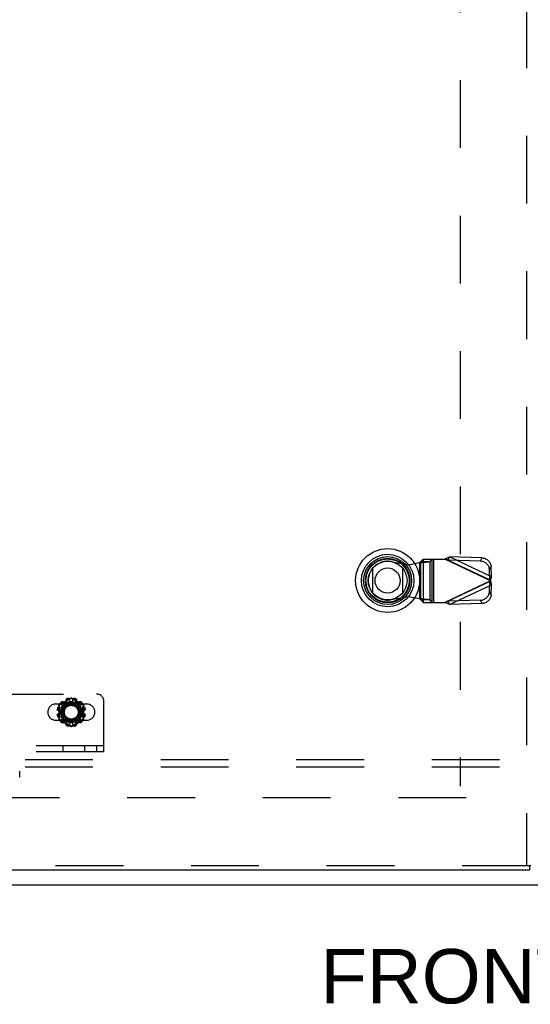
# Model space of a CAD drawing. Header units: inches. Extents: x 0 to 212, y 0 to 138.
# Tile 52 of 256: x 58 to 66, y 35 to 52. Entities that reach past the tile are written whole.
import ezdxf

# ---------------------------------------------------------------- set-up
doc = ezdxf.new("R2010")
doc.units = ezdxf.units.IN
doc.header["$LTSCALE"] = 11.6875
doc.header["$MEASUREMENT"] = 0
doc.linetypes.add('HIDDEN', pattern=[0.2, 0.1, -0.1])
doc.layers.get('0').update_dxf_attribs({"linetype": 'CONTINUOUS'})
for name, color, linetype in [('DEFAULT_2', 8, 'HIDDEN'), ('DIMENSIONS', 7, 'CONTINUOUS'), ('LEFTHAND_DOOR_ASSEMBLY', 7, 'CONTINUOUS'), ('SUBPANEL', 7, 'CONTINUOUS')]:
    doc.layers.add(name, color=color, linetype=linetype)
doc.styles.get("Standard").update_dxf_attribs({"font": 'arial.ttf'})

msp = doc.modelspace()

# ---------------------------------------------------------------- linework, layer by layer
at = {"color": 7, "linetype": 'Continuous'}
msp.add_line((43.012, 37.54), (90.908, 37.54), dxfattribs=at)
at = {"layer": 'DEFAULT_2', "color": 8, "linetype": 'HIDDEN'}
for p, q in [((65.21, 95.838), (65.21, 39.241)), ((50.191, 40.831), (58.941, 40.831)), ((58.769, 40.659), (58.238, 40.659)), ((58.289, 40.636), (58.289, 40.4)), ((58.499, 40.763), (58.294, 40.645)), ((58.314, 40.648), (58.296, 40.638)), ((58.296, 40.638), (58.296, 40.627)), ((58.331, 40.658), (58.314, 40.648)), ((58.353, 40.628), (58.322, 40.659)), ((58.323, 40.685), (58.326, 40.682)), ((58.347, 40.667), (58.331, 40.658)), ((58.333, 40.594), (58.353, 40.628)), ((58.34, 40.696), (58.337, 40.699)), ((58.36, 40.673), (58.347, 40.667)), ((58.373, 40.681), (58.36, 40.673)), ((58.393, 40.669), (58.363, 40.7)), ((58.387, 40.689), (58.373, 40.681)), ((58.402, 40.697), (58.387, 40.689)), ((58.393, 40.669), (58.428, 40.689)), ((58.417, 40.706), (58.402, 40.697)), ((58.428, 40.689), (58.416, 40.731)), ((58.431, 40.715), (58.417, 40.706)), ((58.431, 40.753), (58.432, 40.749)), ((58.445, 40.723), (58.431, 40.715)), ((58.458, 40.73), (58.445, 40.723)), ((58.451, 40.754), (58.45, 40.758)), ((58.469, 40.737), (58.458, 40.73)), ((58.504, 40.758), (58.469, 40.737)), ((58.484, 40.704), (58.473, 40.746)), ((58.484, 40.704), (58.524, 40.704)), ((58.507, 40.756), (58.504, 40.758)), ((58.527, 40.744), (58.507, 40.756)), ((58.713, 40.645), (58.509, 40.763)), ((58.524, 40.704), (58.535, 40.746)), ((58.558, 40.725), (58.547, 40.732)), ((58.558, 40.758), (58.557, 40.754)), ((58.571, 40.718), (58.558, 40.725)), ((58.584, 40.71), (58.571, 40.718)), ((58.576, 40.749), (58.577, 40.753)), ((58.579, 40.689), (58.591, 40.731)), ((58.579, 40.689), (58.614, 40.669)), ((58.599, 40.702), (58.584, 40.71)), ((58.613, 40.693), (58.599, 40.702)), ((58.627, 40.685), (58.613, 40.693)), ((58.614, 40.669), (58.645, 40.7)), ((58.658, 40.668), (58.646, 40.674)), ((58.655, 40.628), (58.686, 40.659)), ((58.655, 40.628), (58.675, 40.594)), ((58.669, 40.662), (58.658, 40.668)), ((58.671, 40.699), (58.668, 40.696)), ((58.687, 40.652), (58.669, 40.662)), ((58.682, 40.682), (58.684, 40.685)), ((58.712, 40.638), (58.687, 40.652)), ((58.718, 40.4), (58.718, 40.636)), ((59.066, 39.831), (59.066, 40.706)), ((58.264, 40.572), (58.268, 40.571)), ((58.268, 40.465), (58.264, 40.464)), ((58.273, 40.59), (58.269, 40.591)), ((58.276, 40.549), (58.318, 40.538)), ((58.276, 40.487), (58.318, 40.498)), ((58.291, 40.605), (58.333, 40.594)), ((58.318, 40.498), (58.318, 40.538)), ((58.675, 40.594), (58.717, 40.605)), ((58.69, 40.538), (58.732, 40.549)), ((58.69, 40.538), (58.69, 40.498)), ((58.69, 40.498), (58.732, 40.487)), ((58.739, 40.591), (58.735, 40.59)), ((58.74, 40.571), (58.744, 40.572)), ((58.744, 40.464), (58.74, 40.465)), ((58.238, 40.378), (58.769, 40.378)), ((58.269, 40.445), (58.273, 40.446)), ((58.291, 40.431), (58.333, 40.442)), ((58.294, 40.391), (58.499, 40.273)), ((58.296, 40.398), (58.32, 40.385)), ((58.32, 40.385), (58.339, 40.374)), ((58.322, 40.377), (58.353, 40.408)), ((58.326, 40.354), (58.323, 40.351)), ((58.353, 40.408), (58.333, 40.442)), ((58.337, 40.337), (58.34, 40.34)), ((58.339, 40.374), (58.35, 40.368)), ((58.35, 40.368), (58.362, 40.362)), ((58.363, 40.336), (58.393, 40.367)), ((58.381, 40.351), (58.395, 40.343)), ((58.428, 40.347), (58.393, 40.367)), ((58.395, 40.343), (58.409, 40.335)), ((58.409, 40.335), (58.423, 40.327)), ((58.416, 40.305), (58.428, 40.347)), ((58.423, 40.327), (58.437, 40.318)), ((58.432, 40.287), (58.431, 40.283)), ((58.437, 40.318), (58.449, 40.311)), ((58.449, 40.311), (58.461, 40.304)), ((58.45, 40.278), (58.451, 40.282)), ((58.473, 40.29), (58.484, 40.332)), ((58.481, 40.292), (58.5, 40.28)), ((58.524, 40.332), (58.484, 40.332)), ((58.5, 40.28), (58.504, 40.278)), ((58.504, 40.278), (58.539, 40.299)), ((58.509, 40.273), (58.713, 40.391)), ((58.535, 40.29), (58.524, 40.332)), ((58.539, 40.299), (58.55, 40.306)), ((58.55, 40.306), (58.562, 40.313)), ((58.557, 40.282), (58.558, 40.278)), ((58.562, 40.313), (58.576, 40.322)), ((58.576, 40.322), (58.591, 40.33)), ((58.577, 40.283), (58.576, 40.287)), ((58.614, 40.367), (58.579, 40.347)), ((58.591, 40.305), (58.579, 40.347)), ((58.591, 40.33), (58.606, 40.339)), ((58.606, 40.339), (58.62, 40.347)), ((58.645, 40.336), (58.614, 40.367)), ((58.62, 40.347), (58.635, 40.355)), ((58.635, 40.355), (58.648, 40.363)), ((58.675, 40.442), (58.655, 40.408)), ((58.686, 40.377), (58.655, 40.408)), ((58.666, 40.373), (58.681, 40.381)), ((58.668, 40.34), (58.671, 40.337)), ((58.675, 40.442), (58.717, 40.431)), ((58.681, 40.381), (58.709, 40.396)), ((58.684, 40.351), (58.682, 40.354)), ((58.709, 40.396), (58.712, 40.398)), ((58.712, 40.398), (58.711, 40.41)), ((58.735, 40.446), (58.739, 40.445)), ((59.066, 39.935), (50.066, 39.935)), ((59.066, 39.831), (50.066, 39.831)), ((58.362, 39.831), (58.362, 39.935)), ((58.739, 39.831), (58.739, 39.935)), ((58.941, 39.935), (58.941, 39.831)), ((57.614, 39.394), (57.614, 39.498)), ((65.314, 39.04), (44.71, 39.04))]:
    msp.add_line(p, q, dxfattribs=at)
for points in [[(58.289, 40.636), (58.289, 40.637), (58.29, 40.637), (58.29, 40.637), (58.291, 40.637), (58.292, 40.638), (58.293, 40.638), (58.294, 40.638), (58.296, 40.638)], [(58.296, 40.638), (58.295, 40.64), (58.295, 40.641), (58.294, 40.642), (58.294, 40.643), (58.294, 40.644), (58.294, 40.644), (58.294, 40.645), (58.294, 40.645)], [(58.296, 40.627), (58.297, 40.591), (58.297, 40.579), (58.297, 40.567), (58.297, 40.554), (58.298, 40.542), (58.298, 40.53), (58.298, 40.518), (58.298, 40.506), (58.298, 40.494), (58.297, 40.482), (58.297, 40.47), (58.297, 40.458), (58.297, 40.446)], [(58.322, 40.659), (58.32, 40.661), (58.319, 40.662), (58.318, 40.664), (58.318, 40.666), (58.317, 40.667), (58.317, 40.669), (58.317, 40.671), (58.317, 40.674), (58.318, 40.676), (58.318, 40.678), (58.319, 40.68), (58.32, 40.682), (58.322, 40.683), (58.323, 40.685)], [(58.323, 40.662), (58.322, 40.663), (58.322, 40.664), (58.322, 40.665), (58.322, 40.666), (58.321, 40.667), (58.321, 40.668), (58.321, 40.669), (58.321, 40.67), (58.321, 40.671), (58.321, 40.672), (58.322, 40.673), (58.322, 40.675), (58.322, 40.676), (58.323, 40.677), (58.323, 40.678), (58.324, 40.68), (58.325, 40.681), (58.326, 40.682)], [(58.323, 40.662), (58.323, 40.66), (58.324, 40.659), (58.324, 40.657), (58.325, 40.656), (58.326, 40.655), (58.327, 40.654)], [(58.337, 40.699), (58.339, 40.7), (58.34, 40.702), (58.342, 40.703), (58.344, 40.704), (58.346, 40.704), (58.348, 40.705), (58.35, 40.705), (58.352, 40.705), (58.354, 40.705), (58.356, 40.704), (58.358, 40.703), (58.36, 40.703), (58.361, 40.702), (58.363, 40.7)], [(58.34, 40.696), (58.341, 40.697), (58.342, 40.698), (58.344, 40.699), (58.345, 40.699), (58.346, 40.7), (58.347, 40.7), (58.349, 40.7), (58.35, 40.701), (58.351, 40.701), (58.352, 40.701), (58.353, 40.701), (58.354, 40.701), (58.355, 40.701), (58.356, 40.7), (58.357, 40.7), (58.358, 40.7), (58.359, 40.7), (58.36, 40.699)], [(58.368, 40.695), (58.367, 40.696), (58.366, 40.697), (58.364, 40.698), (58.363, 40.698), (58.362, 40.699), (58.36, 40.699)], [(58.416, 40.731), (58.416, 40.733), (58.416, 40.735), (58.416, 40.737), (58.416, 40.739), (58.417, 40.741), (58.418, 40.743), (58.419, 40.744), (58.42, 40.746), (58.421, 40.747), (58.423, 40.749), (58.425, 40.75), (58.427, 40.751), (58.429, 40.752), (58.431, 40.753)], [(58.419, 40.733), (58.418, 40.732), (58.418, 40.73), (58.418, 40.729), (58.418, 40.727), (58.418, 40.726), (58.418, 40.724)], [(58.419, 40.733), (58.419, 40.734), (58.419, 40.735), (58.42, 40.736), (58.42, 40.737), (58.42, 40.738), (58.421, 40.739), (58.421, 40.74), (58.422, 40.741), (58.422, 40.742), (58.423, 40.743), (58.424, 40.744), (58.424, 40.745), (58.425, 40.746), (58.426, 40.746), (58.427, 40.747), (58.429, 40.748), (58.43, 40.749), (58.432, 40.749)], [(58.45, 40.758), (58.452, 40.759), (58.454, 40.759), (58.456, 40.759), (58.458, 40.758), (58.46, 40.758), (58.462, 40.757), (58.464, 40.756), (58.466, 40.755), (58.468, 40.754), (58.469, 40.753), (58.47, 40.751), (58.471, 40.75), (58.472, 40.748), (58.473, 40.746)], [(58.451, 40.754), (58.452, 40.755), (58.454, 40.755), (58.455, 40.755), (58.457, 40.755), (58.458, 40.754), (58.459, 40.754), (58.46, 40.754), (58.462, 40.753), (58.463, 40.753), (58.463, 40.752), (58.464, 40.752), (58.465, 40.751), (58.466, 40.75), (58.467, 40.75), (58.468, 40.749), (58.468, 40.748), (58.469, 40.748), (58.47, 40.747)], [(58.475, 40.739), (58.474, 40.741), (58.474, 40.742), (58.473, 40.743), (58.472, 40.745), (58.471, 40.746), (58.47, 40.747)], [(58.499, 40.763), (58.499, 40.763), (58.5, 40.763), (58.5, 40.763), (58.501, 40.762), (58.501, 40.761), (58.502, 40.76), (58.503, 40.759), (58.504, 40.758)], [(58.504, 40.758), (58.505, 40.759), (58.505, 40.76), (58.506, 40.761), (58.507, 40.762), (58.507, 40.763), (58.508, 40.763), (58.508, 40.763), (58.509, 40.763)], [(58.547, 40.732), (58.531, 40.741), (58.527, 40.744)], [(58.538, 40.747), (58.537, 40.746), (58.536, 40.745), (58.535, 40.743), (58.534, 40.742), (58.533, 40.741), (58.533, 40.739)], [(58.535, 40.746), (58.535, 40.748), (58.536, 40.75), (58.537, 40.751), (58.538, 40.753), (58.54, 40.754), (58.541, 40.755), (58.543, 40.756), (58.545, 40.757), (58.547, 40.758), (58.549, 40.758), (58.551, 40.759), (58.554, 40.759), (58.556, 40.759), (58.558, 40.758)], [(58.538, 40.747), (58.538, 40.748), (58.539, 40.748), (58.54, 40.749), (58.541, 40.75), (58.541, 40.75), (58.542, 40.751), (58.543, 40.752), (58.544, 40.752), (58.545, 40.753), (58.546, 40.753), (58.547, 40.754), (58.548, 40.754), (58.549, 40.754), (58.551, 40.755), (58.552, 40.755), (58.554, 40.755), (58.555, 40.755), (58.557, 40.754)], [(58.576, 40.749), (58.577, 40.749), (58.579, 40.748), (58.58, 40.747), (58.581, 40.746), (58.582, 40.745), (58.583, 40.745), (58.584, 40.744), (58.585, 40.743), (58.585, 40.742), (58.586, 40.741), (58.586, 40.74), (58.587, 40.739), (58.587, 40.738), (58.588, 40.737), (58.588, 40.736), (58.588, 40.735), (58.589, 40.734), (58.589, 40.733)], [(58.577, 40.753), (58.579, 40.752), (58.581, 40.751), (58.583, 40.75), (58.585, 40.749), (58.586, 40.747), (58.588, 40.746), (58.589, 40.744), (58.59, 40.743), (58.591, 40.741), (58.591, 40.739), (58.591, 40.737), (58.592, 40.735), (58.591, 40.733), (58.591, 40.731)], [(58.589, 40.724), (58.589, 40.726), (58.59, 40.727), (58.59, 40.729), (58.589, 40.73), (58.589, 40.732), (58.589, 40.733)], [(58.646, 40.674), (58.633, 40.682), (58.627, 40.685)], [(58.647, 40.699), (58.646, 40.699), (58.644, 40.698), (58.643, 40.698), (58.642, 40.697), (58.641, 40.696), (58.64, 40.695)], [(58.645, 40.7), (58.646, 40.702), (58.648, 40.703), (58.649, 40.703), (58.651, 40.704), (58.653, 40.705), (58.655, 40.705), (58.657, 40.705), (58.659, 40.705), (58.661, 40.704), (58.663, 40.704), (58.665, 40.703), (58.667, 40.702), (58.669, 40.7), (58.671, 40.699)], [(58.647, 40.699), (58.648, 40.7), (58.649, 40.7), (58.65, 40.7), (58.651, 40.7), (58.653, 40.701), (58.654, 40.701), (58.655, 40.701), (58.656, 40.701), (58.657, 40.701), (58.658, 40.701), (58.659, 40.7), (58.66, 40.7), (58.661, 40.7), (58.663, 40.699), (58.664, 40.699), (58.665, 40.698), (58.667, 40.697), (58.668, 40.696)], [(58.681, 40.654), (58.682, 40.655), (58.682, 40.656), (58.683, 40.657), (58.684, 40.659), (58.684, 40.66), (58.685, 40.662)], [(58.682, 40.682), (58.683, 40.681), (58.684, 40.68), (58.684, 40.678), (58.685, 40.677), (58.685, 40.676), (58.686, 40.675), (58.686, 40.673), (58.686, 40.672), (58.686, 40.671), (58.686, 40.67), (58.686, 40.669), (58.686, 40.668), (58.686, 40.667), (58.686, 40.666), (58.686, 40.665), (58.685, 40.664), (58.685, 40.663), (58.685, 40.662)], [(58.684, 40.685), (58.686, 40.683), (58.687, 40.682), (58.688, 40.68), (58.689, 40.678), (58.69, 40.676), (58.69, 40.674), (58.69, 40.671), (58.69, 40.669), (58.69, 40.667), (58.69, 40.666), (58.689, 40.664), (58.688, 40.662), (58.687, 40.661), (58.686, 40.659)], [(58.711, 40.591), (58.711, 40.627), (58.712, 40.638)], [(58.713, 40.645), (58.713, 40.645), (58.714, 40.644), (58.714, 40.644), (58.713, 40.643), (58.713, 40.642), (58.713, 40.641), (58.712, 40.64), (58.712, 40.638)], [(58.712, 40.638), (58.713, 40.638), (58.714, 40.638), (58.716, 40.638), (58.716, 40.637), (58.717, 40.637), (58.718, 40.637), (58.718, 40.637), (58.718, 40.636)], [(58.276, 40.549), (58.274, 40.55), (58.272, 40.551), (58.271, 40.552), (58.269, 40.553), (58.268, 40.554), (58.266, 40.556), (58.265, 40.558), (58.265, 40.559), (58.264, 40.561), (58.264, 40.564), (58.263, 40.566), (58.263, 40.568), (58.263, 40.57), (58.264, 40.572)], [(58.264, 40.464), (58.263, 40.466), (58.263, 40.468), (58.263, 40.471), (58.264, 40.473), (58.264, 40.475), (58.265, 40.477), (58.265, 40.479), (58.266, 40.48), (58.268, 40.482), (58.269, 40.484), (58.271, 40.485), (58.272, 40.486), (58.274, 40.487), (58.276, 40.487)], [(58.275, 40.552), (58.274, 40.553), (58.274, 40.553), (58.273, 40.554), (58.272, 40.555), (58.271, 40.556), (58.271, 40.557), (58.27, 40.558), (58.27, 40.558), (58.269, 40.559), (58.269, 40.56), (58.268, 40.561), (58.268, 40.563), (58.268, 40.564), (58.267, 40.565), (58.267, 40.567), (58.267, 40.568), (58.267, 40.57), (58.268, 40.571)], [(58.268, 40.465), (58.267, 40.467), (58.267, 40.468), (58.267, 40.47), (58.267, 40.471), (58.268, 40.473), (58.268, 40.474), (58.268, 40.475), (58.269, 40.476), (58.269, 40.477), (58.27, 40.478), (58.27, 40.479), (58.271, 40.48), (58.271, 40.481), (58.272, 40.481), (58.273, 40.482), (58.274, 40.483), (58.274, 40.484), (58.275, 40.484)], [(58.269, 40.591), (58.27, 40.593), (58.271, 40.595), (58.272, 40.597), (58.273, 40.599), (58.274, 40.601), (58.276, 40.602), (58.278, 40.603), (58.279, 40.604), (58.281, 40.605), (58.283, 40.606), (58.285, 40.606), (58.287, 40.606), (58.289, 40.606), (58.291, 40.605)], [(58.273, 40.59), (58.273, 40.592), (58.274, 40.593), (58.275, 40.595), (58.276, 40.596), (58.276, 40.597), (58.277, 40.598), (58.278, 40.598), (58.279, 40.599), (58.28, 40.6), (58.281, 40.6), (58.282, 40.601), (58.283, 40.601), (58.284, 40.602), (58.285, 40.602), (58.286, 40.602), (58.287, 40.603), (58.288, 40.603), (58.289, 40.603)], [(58.275, 40.552), (58.276, 40.551), (58.277, 40.55), (58.279, 40.549), (58.28, 40.548), (58.281, 40.548), (58.283, 40.547)], [(58.283, 40.489), (58.281, 40.489), (58.28, 40.488), (58.279, 40.487), (58.277, 40.486), (58.276, 40.485), (58.275, 40.484)], [(58.298, 40.603), (58.296, 40.604), (58.295, 40.604), (58.293, 40.604), (58.292, 40.604), (58.29, 40.604), (58.289, 40.603)], [(58.719, 40.603), (58.717, 40.604), (58.716, 40.604), (58.714, 40.604), (58.713, 40.604), (58.711, 40.604), (58.71, 40.603)], [(58.711, 40.41), (58.711, 40.446), (58.71, 40.458), (58.71, 40.47), (58.71, 40.482), (58.71, 40.494), (58.71, 40.506), (58.71, 40.518), (58.71, 40.53), (58.71, 40.542), (58.71, 40.554), (58.71, 40.567), (58.71, 40.579), (58.711, 40.591)], [(58.717, 40.605), (58.719, 40.606), (58.721, 40.606), (58.722, 40.606), (58.724, 40.606), (58.726, 40.605), (58.728, 40.604), (58.73, 40.603), (58.731, 40.602), (58.733, 40.601), (58.735, 40.599), (58.736, 40.597), (58.737, 40.595), (58.738, 40.593), (58.739, 40.591)], [(58.719, 40.603), (58.72, 40.603), (58.721, 40.603), (58.722, 40.602), (58.723, 40.602), (58.724, 40.602), (58.725, 40.601), (58.726, 40.601), (58.727, 40.6), (58.727, 40.6), (58.728, 40.599), (58.729, 40.598), (58.73, 40.598), (58.731, 40.597), (58.732, 40.596), (58.733, 40.595), (58.734, 40.593), (58.734, 40.592), (58.735, 40.59)], [(58.725, 40.547), (58.726, 40.548), (58.728, 40.548), (58.729, 40.549), (58.73, 40.55), (58.731, 40.551), (58.732, 40.552)], [(58.732, 40.484), (58.731, 40.485), (58.73, 40.486), (58.729, 40.487), (58.728, 40.488), (58.726, 40.489), (58.725, 40.489)], [(58.744, 40.572), (58.744, 40.57), (58.744, 40.568), (58.744, 40.566), (58.744, 40.564), (58.744, 40.561), (58.743, 40.559), (58.742, 40.558), (58.741, 40.556), (58.74, 40.554), (58.738, 40.553), (58.737, 40.552), (58.735, 40.551), (58.734, 40.55), (58.732, 40.549)], [(58.74, 40.571), (58.74, 40.57), (58.74, 40.568), (58.74, 40.567), (58.74, 40.565), (58.74, 40.564), (58.74, 40.563), (58.739, 40.561), (58.739, 40.56), (58.738, 40.559), (58.738, 40.558), (58.737, 40.558), (58.737, 40.557), (58.736, 40.556), (58.735, 40.555), (58.735, 40.554), (58.734, 40.553), (58.733, 40.553), (58.732, 40.552)], [(58.732, 40.487), (58.734, 40.487), (58.735, 40.486), (58.737, 40.485), (58.738, 40.484), (58.74, 40.482), (58.741, 40.48), (58.742, 40.479), (58.743, 40.477), (58.744, 40.475), (58.744, 40.473), (58.744, 40.471), (58.744, 40.468), (58.744, 40.466), (58.744, 40.464)], [(58.732, 40.484), (58.733, 40.484), (58.734, 40.483), (58.735, 40.482), (58.735, 40.481), (58.736, 40.481), (58.737, 40.48), (58.737, 40.479), (58.738, 40.478), (58.738, 40.477), (58.739, 40.476), (58.739, 40.475), (58.74, 40.474), (58.74, 40.473), (58.74, 40.471), (58.74, 40.47), (58.74, 40.468), (58.74, 40.467), (58.74, 40.465)], [(58.291, 40.431), (58.289, 40.431), (58.287, 40.43), (58.285, 40.43), (58.283, 40.431), (58.281, 40.431), (58.279, 40.432), (58.278, 40.433), (58.276, 40.434), (58.274, 40.436), (58.273, 40.437), (58.272, 40.439), (58.271, 40.441), (58.27, 40.443), (58.269, 40.445)], [(58.289, 40.433), (58.288, 40.433), (58.287, 40.434), (58.286, 40.434), (58.285, 40.434), (58.284, 40.435), (58.283, 40.435), (58.282, 40.436), (58.281, 40.436), (58.28, 40.437), (58.279, 40.437), (58.278, 40.438), (58.277, 40.439), (58.276, 40.44), (58.276, 40.441), (58.275, 40.442), (58.274, 40.443), (58.273, 40.445), (58.273, 40.446)], [(58.289, 40.433), (58.29, 40.433), (58.292, 40.432), (58.293, 40.432), (58.295, 40.432), (58.296, 40.433), (58.298, 40.433)], [(58.296, 40.398), (58.294, 40.398), (58.293, 40.398), (58.292, 40.399), (58.291, 40.399), (58.29, 40.399), (58.29, 40.399), (58.289, 40.4), (58.289, 40.4)], [(58.294, 40.391), (58.294, 40.392), (58.294, 40.392), (58.294, 40.393), (58.294, 40.394), (58.294, 40.395), (58.295, 40.396), (58.295, 40.397), (58.296, 40.398)], [(58.297, 40.446), (58.296, 40.41), (58.296, 40.398)], [(58.323, 40.351), (58.322, 40.353), (58.32, 40.355), (58.319, 40.357), (58.318, 40.359), (58.318, 40.361), (58.317, 40.363), (58.317, 40.365), (58.317, 40.367), (58.317, 40.369), (58.318, 40.371), (58.318, 40.373), (58.319, 40.374), (58.32, 40.376), (58.322, 40.377)], [(58.326, 40.354), (58.325, 40.355), (58.324, 40.357), (58.323, 40.358), (58.323, 40.359), (58.322, 40.361), (58.322, 40.362), (58.322, 40.363), (58.321, 40.364), (58.321, 40.365), (58.321, 40.366), (58.321, 40.367), (58.321, 40.368), (58.321, 40.369), (58.322, 40.37), (58.322, 40.371), (58.322, 40.372), (58.322, 40.373), (58.323, 40.374)], [(58.327, 40.382), (58.326, 40.381), (58.325, 40.38), (58.324, 40.379), (58.324, 40.377), (58.323, 40.376), (58.323, 40.374)], [(58.363, 40.336), (58.361, 40.335), (58.36, 40.334), (58.358, 40.333), (58.356, 40.332), (58.354, 40.332), (58.352, 40.332), (58.35, 40.332), (58.348, 40.332), (58.346, 40.332), (58.344, 40.333), (58.342, 40.334), (58.34, 40.335), (58.339, 40.336), (58.337, 40.337)], [(58.36, 40.337), (58.359, 40.337), (58.358, 40.336), (58.357, 40.336), (58.356, 40.336), (58.355, 40.336), (58.354, 40.336), (58.353, 40.336), (58.352, 40.336), (58.351, 40.336), (58.35, 40.336), (58.349, 40.336), (58.347, 40.336), (58.346, 40.336), (58.345, 40.337), (58.344, 40.338), (58.342, 40.338), (58.341, 40.339), (58.34, 40.34)], [(58.36, 40.337), (58.362, 40.337), (58.363, 40.338), (58.364, 40.339), (58.366, 40.339), (58.367, 40.34), (58.368, 40.341)], [(58.362, 40.362), (58.374, 40.355), (58.381, 40.351)], [(58.431, 40.283), (58.429, 40.284), (58.427, 40.285), (58.425, 40.286), (58.423, 40.287), (58.421, 40.289), (58.42, 40.29), (58.419, 40.292), (58.418, 40.294), (58.417, 40.296), (58.416, 40.298), (58.416, 40.299), (58.416, 40.301), (58.416, 40.303), (58.416, 40.305)], [(58.418, 40.312), (58.418, 40.311), (58.418, 40.309), (58.418, 40.308), (58.418, 40.306), (58.418, 40.305), (58.419, 40.303)], [(58.432, 40.287), (58.43, 40.288), (58.429, 40.288), (58.427, 40.289), (58.426, 40.29), (58.425, 40.291), (58.424, 40.292), (58.424, 40.293), (58.423, 40.294), (58.422, 40.294), (58.422, 40.295), (58.421, 40.296), (58.421, 40.297), (58.42, 40.298), (58.42, 40.299), (58.42, 40.3), (58.419, 40.301), (58.419, 40.302), (58.419, 40.303)], [(58.473, 40.29), (58.472, 40.288), (58.471, 40.287), (58.47, 40.285), (58.469, 40.283), (58.468, 40.282), (58.466, 40.281), (58.464, 40.28), (58.462, 40.279), (58.46, 40.278), (58.458, 40.278), (58.456, 40.278), (58.454, 40.278), (58.452, 40.278), (58.45, 40.278)], [(58.47, 40.289), (58.469, 40.289), (58.468, 40.288), (58.468, 40.287), (58.467, 40.287), (58.466, 40.286), (58.465, 40.285), (58.464, 40.285), (58.463, 40.284), (58.463, 40.284), (58.462, 40.283), (58.46, 40.283), (58.459, 40.282), (58.458, 40.282), (58.457, 40.282), (58.455, 40.282), (58.454, 40.282), (58.452, 40.282), (58.451, 40.282)], [(58.461, 40.304), (58.476, 40.295), (58.481, 40.292)], [(58.47, 40.289), (58.471, 40.291), (58.472, 40.292), (58.473, 40.293), (58.474, 40.294), (58.474, 40.296), (58.475, 40.297)], [(58.504, 40.278), (58.503, 40.277), (58.502, 40.276), (58.501, 40.275), (58.501, 40.274), (58.5, 40.274), (58.5, 40.273), (58.499, 40.273), (58.499, 40.273)], [(58.509, 40.273), (58.508, 40.273), (58.508, 40.273), (58.507, 40.274), (58.507, 40.274), (58.506, 40.275), (58.505, 40.276), (58.505, 40.277), (58.504, 40.278)], [(58.533, 40.297), (58.533, 40.296), (58.534, 40.294), (58.535, 40.293), (58.536, 40.292), (58.537, 40.291), (58.538, 40.289)], [(58.558, 40.278), (58.556, 40.278), (58.554, 40.278), (58.551, 40.278), (58.549, 40.278), (58.547, 40.278), (58.545, 40.279), (58.543, 40.28), (58.541, 40.281), (58.54, 40.282), (58.538, 40.283), (58.537, 40.285), (58.536, 40.287), (58.535, 40.288), (58.535, 40.29)], [(58.557, 40.282), (58.555, 40.282), (58.554, 40.282), (58.552, 40.282), (58.551, 40.282), (58.549, 40.282), (58.548, 40.282), (58.547, 40.283), (58.546, 40.283), (58.545, 40.284), (58.544, 40.284), (58.543, 40.285), (58.542, 40.285), (58.541, 40.286), (58.541, 40.287), (58.54, 40.287), (58.539, 40.288), (58.538, 40.289), (58.538, 40.289)], [(58.589, 40.303), (58.589, 40.302), (58.588, 40.301), (58.588, 40.3), (58.588, 40.299), (58.587, 40.298), (58.587, 40.297), (58.586, 40.296), (58.586, 40.295), (58.585, 40.294), (58.585, 40.294), (58.584, 40.293), (58.583, 40.292), (58.582, 40.291), (58.581, 40.29), (58.58, 40.289), (58.579, 40.288), (58.577, 40.288), (58.576, 40.287)], [(58.591, 40.305), (58.591, 40.303), (58.592, 40.301), (58.591, 40.299), (58.591, 40.298), (58.591, 40.296), (58.59, 40.294), (58.589, 40.292), (58.588, 40.29), (58.586, 40.289), (58.585, 40.287), (58.583, 40.286), (58.581, 40.285), (58.579, 40.284), (58.577, 40.283)], [(58.589, 40.303), (58.589, 40.305), (58.589, 40.306), (58.59, 40.308), (58.59, 40.309), (58.589, 40.311), (58.589, 40.312)], [(58.64, 40.341), (58.641, 40.34), (58.642, 40.339), (58.643, 40.339), (58.644, 40.338), (58.646, 40.337), (58.647, 40.337)], [(58.671, 40.337), (58.669, 40.336), (58.667, 40.335), (58.665, 40.334), (58.663, 40.333), (58.661, 40.332), (58.659, 40.332), (58.657, 40.332), (58.655, 40.332), (58.653, 40.332), (58.651, 40.332), (58.649, 40.333), (58.648, 40.334), (58.646, 40.335), (58.645, 40.336)], [(58.668, 40.34), (58.667, 40.339), (58.665, 40.338), (58.664, 40.338), (58.663, 40.337), (58.661, 40.336), (58.66, 40.336), (58.659, 40.336), (58.658, 40.336), (58.657, 40.336), (58.656, 40.336), (58.655, 40.336), (58.654, 40.336), (58.653, 40.336), (58.651, 40.336), (58.65, 40.336), (58.649, 40.336), (58.648, 40.337), (58.647, 40.337)], [(58.648, 40.363), (58.66, 40.37), (58.666, 40.373)], [(58.685, 40.374), (58.684, 40.376), (58.684, 40.377), (58.683, 40.379), (58.682, 40.38), (58.682, 40.381), (58.681, 40.382)], [(58.685, 40.374), (58.685, 40.373), (58.685, 40.372), (58.686, 40.371), (58.686, 40.37), (58.686, 40.369), (58.686, 40.368), (58.686, 40.367), (58.686, 40.366), (58.686, 40.365), (58.686, 40.364), (58.686, 40.363), (58.686, 40.362), (58.685, 40.361), (58.685, 40.359), (58.684, 40.358), (58.684, 40.357), (58.683, 40.355), (58.682, 40.354)], [(58.686, 40.377), (58.687, 40.376), (58.688, 40.374), (58.689, 40.373), (58.69, 40.371), (58.69, 40.369), (58.69, 40.367), (58.69, 40.365), (58.69, 40.363), (58.69, 40.361), (58.689, 40.359), (58.688, 40.357), (58.687, 40.355), (58.686, 40.353), (58.684, 40.351)], [(58.71, 40.433), (58.711, 40.433), (58.713, 40.432), (58.714, 40.432), (58.716, 40.432), (58.717, 40.433), (58.719, 40.433)], [(58.718, 40.4), (58.718, 40.4), (58.718, 40.399), (58.717, 40.399), (58.716, 40.399), (58.716, 40.399), (58.714, 40.398), (58.713, 40.398), (58.712, 40.398)], [(58.712, 40.398), (58.712, 40.397), (58.713, 40.396), (58.713, 40.395), (58.713, 40.394), (58.714, 40.393), (58.714, 40.392), (58.713, 40.392), (58.713, 40.391)], [(58.739, 40.445), (58.738, 40.443), (58.737, 40.441), (58.736, 40.439), (58.735, 40.437), (58.733, 40.436), (58.731, 40.434), (58.73, 40.433), (58.728, 40.432), (58.726, 40.431), (58.724, 40.431), (58.722, 40.43), (58.721, 40.43), (58.719, 40.431), (58.717, 40.431)], [(58.735, 40.446), (58.734, 40.445), (58.734, 40.443), (58.733, 40.442), (58.732, 40.441), (58.731, 40.44), (58.73, 40.439), (58.729, 40.438), (58.728, 40.437), (58.727, 40.437), (58.727, 40.436), (58.726, 40.436), (58.725, 40.435), (58.724, 40.435), (58.723, 40.434), (58.722, 40.434), (58.721, 40.434), (58.72, 40.433), (58.719, 40.433)]]:
    msp.add_lwpolyline(points, dxfattribs=at)
for radius in [0.183, 0.167, 0.145, 0.125, 0.119]:
    msp.add_circle((58.504, 40.518), radius, dxfattribs=at)
for centre, radius, start, end in [((58.941, 40.706), 0.125, 0, 90), ((58.238, 40.519), 0.141, 90, 270), ((58.299, 40.636), 0.01, 120, 180), ((58.504, 40.518), 0.246, 132.7238, 137.2762), ((58.504, 40.518), 0.231, 128.4357, 141.5643), ((58.504, 40.518), 0.242, 132.6908, 137.3092), ((58.504, 40.518), 0.231, 98.4357, 111.5643), ((58.504, 40.518), 0.246, 102.7238, 107.2762), ((58.504, 40.518), 0.242, 102.6908, 107.3092), ((58.504, 40.754), 0.01, 60, 120), ((58.504, 40.518), 0.231, 68.4357, 81.5643), ((58.504, 40.518), 0.242, 72.6908, 77.3092), ((58.504, 40.518), 0.246, 72.7238, 77.2762), ((58.504, 40.518), 0.231, 38.4357, 51.5643), ((58.504, 40.518), 0.242, 42.6908, 47.3092), ((58.504, 40.518), 0.246, 42.7238, 47.2762), ((58.708, 40.636), 0.01, 0, 60), ((58.769, 40.519), 0.141, 270, 90), ((58.504, 40.518), 0.246, 162.7238, 167.2762), ((58.504, 40.518), 0.246, 192.7238, 197.2762), ((58.504, 40.518), 0.242, 162.6908, 167.3092), ((58.504, 40.518), 0.242, 192.6908, 197.3092), ((58.504, 40.518), 0.231, 158.4357, 171.5643), ((58.504, 40.518), 0.231, 188.4357, 201.5643), ((58.504, 40.518), 0.231, 8.4357, 21.5643), ((58.504, 40.518), 0.231, 338.4357, 351.5643), ((58.504, 40.518), 0.242, 12.6908, 17.3092), ((58.504, 40.518), 0.242, 342.6908, 347.3092), ((58.504, 40.518), 0.246, 12.7238, 17.2762), ((58.504, 40.518), 0.246, 342.7238, 347.2762), ((58.299, 40.4), 0.01, 180, 240), ((58.504, 40.518), 0.231, 218.4357, 231.5643), ((58.504, 40.518), 0.246, 222.7238, 227.2762), ((58.504, 40.518), 0.242, 222.6908, 227.3092), ((58.504, 40.518), 0.231, 248.4357, 261.5643), ((58.504, 40.518), 0.246, 252.7238, 257.2762), ((58.504, 40.518), 0.242, 252.6908, 257.3092), ((58.504, 40.518), 0.231, 278.4357, 291.5643), ((58.504, 40.518), 0.242, 282.6908, 287.3092), ((58.504, 40.518), 0.246, 282.7238, 287.2762), ((58.504, 40.518), 0.231, 308.4357, 321.5643), ((58.504, 40.518), 0.242, 312.6908, 317.3092), ((58.504, 40.518), 0.246, 312.7238, 317.2762), ((58.708, 40.4), 0.01, 300, 360), ((58.504, 40.282), 0.01, 240, 300)]:
    msp.add_arc(centre, radius, start, end, dxfattribs=at)
at = {"layer": 'LEFTHAND_DOOR_ASSEMBLY', "color": 8, "linetype": 'HIDDEN'}
for p, q in [((66.353, 97.215), (66.353, 37.865)), ((65.004, 43.143), (65.03, 43.2)), ((65.585, 43.182), (65.03, 43.2)), ((65.751, 42.857), (65.03, 43.2)), ((65.585, 43.182), (65.558, 43.125)), ((64.021, 43.117), (64.316, 43.063)), ((64.316, 43.063), (64.513, 43.101)), ((64.513, 43.101), (64.548, 43.104)), ((64.513, 43.101), (64.513, 42.474)), ((64.571, 43.162), (64.532, 43.12)), ((64.532, 43.12), (64.687, 43.12)), ((64.532, 42.456), (64.532, 43.12)), ((64.571, 43.162), (64.946, 43.162)), ((64.575, 43.162), (64.575, 42.414)), ((64.687, 43.12), (64.726, 43.162)), ((64.687, 43.12), (64.687, 42.456)), ((64.73, 42.414), (64.73, 43.162)), ((64.749, 43.162), (64.749, 42.414)), ((65.733, 42.788), (64.946, 43.162)), ((65.558, 43.125), (65.004, 43.143)), ((65.004, 43.143), (65.724, 42.801)), ((65.718, 42.973), (65.745, 43.03)), ((65.751, 42.857), (65.745, 43.03)), ((65.724, 42.801), (65.718, 42.973)), ((65.751, 42.857), (65.724, 42.801)), ((65.733, 42.788), (64.946, 42.414)), ((65.724, 42.775), (65.004, 42.432)), ((65.03, 42.376), (65.751, 42.718)), ((65.718, 42.602), (65.724, 42.775)), ((65.724, 42.775), (65.751, 42.718)), ((65.745, 42.546), (65.751, 42.718)), ((64.316, 42.512), (64.021, 42.458)), ((64.513, 42.474), (64.316, 42.512)), ((65.745, 42.546), (65.718, 42.602)), ((64.687, 42.456), (64.532, 42.456)), ((64.532, 42.456), (64.571, 42.414)), ((64.571, 42.414), (64.946, 42.414)), ((64.726, 42.414), (64.687, 42.456)), ((64.946, 42.414), (64.965, 42.42)), ((64.965, 42.42), (64.984, 42.426)), ((65.558, 42.451), (65.004, 42.432)), ((65.03, 42.376), (65.004, 42.432)), ((65.585, 42.394), (65.03, 42.376)), ((65.558, 42.451), (65.585, 42.394)), ((66.415, 37.865), (43.628, 37.865))]:
    msp.add_line(p, q, dxfattribs=at)
at = {"layer": 'LEFTHAND_DOOR_ASSEMBLY', "color": 7, "linetype": 'Continuous'}
for p, q in [((63.704, 42.574), (63.704, 43.005)), ((64.215, 43.005), (64.215, 42.574)), ((66.428, 37.865), (66.415, 37.865)), ((66.415, 37.79), (66.415, 37.865))]:
    msp.add_line(p, q, dxfattribs=at)
at = {"layer": 'LEFTHAND_DOOR_ASSEMBLY', "color": 3, "linetype": 'Continuous'}
msp.add_line((66.415, 37.79), (43.628, 37.79), dxfattribs=at)
at = {"layer": 'LEFTHAND_DOOR_ASSEMBLY', "color": 8, "linetype": 'HIDDEN'}
for points in [[(64.946, 43.162), (64.96, 43.168), (64.974, 43.175), (64.988, 43.181), (65.003, 43.188), (65.017, 43.194), (65.03, 43.2)], [(65.585, 43.182), (65.6, 43.18), (65.615, 43.178), (65.63, 43.174), (65.645, 43.168), (65.659, 43.162), (65.672, 43.154), (65.685, 43.145), (65.696, 43.135), (65.707, 43.124), (65.716, 43.112), (65.724, 43.1), (65.731, 43.086), (65.737, 43.073), (65.741, 43.058), (65.744, 43.044), (65.745, 43.03)], [(64.532, 43.12), (64.531, 43.117), (64.53, 43.115), (64.528, 43.113), (64.525, 43.11), (64.522, 43.108), (64.519, 43.106), (64.516, 43.103), (64.513, 43.101)], [(64.548, 43.104), (64.565, 43.105), (64.581, 43.106), (64.597, 43.108), (64.612, 43.109), (64.626, 43.11), (64.639, 43.112), (64.651, 43.113), (64.661, 43.114), (64.67, 43.116), (64.677, 43.117), (64.683, 43.118), (64.687, 43.12)], [(65.004, 43.143), (64.994, 43.146), (64.984, 43.149), (64.975, 43.152), (64.946, 43.162)], [(65.718, 42.973), (65.717, 42.987), (65.714, 43.002), (65.71, 43.016), (65.704, 43.03), (65.698, 43.043), (65.689, 43.055), (65.68, 43.067), (65.669, 43.078), (65.658, 43.088), (65.645, 43.097), (65.632, 43.105), (65.618, 43.112), (65.603, 43.117), (65.589, 43.121), (65.573, 43.124), (65.558, 43.125)], [(65.751, 42.857), (65.748, 42.846), (65.745, 42.835), (65.742, 42.823)], [(65.729, 42.794), (65.727, 42.796), (65.726, 42.799), (65.724, 42.801)], [(65.724, 42.775), (65.726, 42.777), (65.727, 42.779), (65.729, 42.781), (65.73, 42.783), (65.733, 42.788)], [(65.733, 42.788), (65.732, 42.79), (65.729, 42.794)], [(65.742, 42.823), (65.736, 42.8), (65.733, 42.788)], [(65.733, 42.788), (65.739, 42.764), (65.742, 42.752), (65.745, 42.741), (65.748, 42.729), (65.751, 42.718)], [(65.558, 42.451), (65.573, 42.452), (65.589, 42.454), (65.603, 42.458), (65.618, 42.464), (65.632, 42.47), (65.645, 42.478), (65.658, 42.487), (65.669, 42.497), (65.68, 42.508), (65.689, 42.52), (65.698, 42.533), (65.704, 42.546), (65.71, 42.56), (65.714, 42.574), (65.717, 42.588), (65.718, 42.602)], [(65.745, 42.546), (65.744, 42.531), (65.741, 42.517), (65.737, 42.503), (65.731, 42.489), (65.724, 42.476), (65.716, 42.463), (65.707, 42.451), (65.696, 42.44), (65.685, 42.43), (65.672, 42.421), (65.659, 42.414), (65.645, 42.407), (65.63, 42.402), (65.615, 42.398), (65.6, 42.395), (65.585, 42.394)], [(64.687, 42.456), (64.683, 42.457), (64.677, 42.458), (64.67, 42.46), (64.661, 42.461), (64.651, 42.462), (64.639, 42.464), (64.626, 42.465), (64.612, 42.466), (64.597, 42.468), (64.581, 42.469), (64.565, 42.47), (64.548, 42.472), (64.513, 42.474)], [(64.532, 42.456), (64.531, 42.458), (64.53, 42.46), (64.528, 42.463), (64.525, 42.465), (64.522, 42.467), (64.519, 42.47), (64.516, 42.472), (64.513, 42.474)], [(65.03, 42.376), (65.017, 42.382), (65.003, 42.388), (64.988, 42.394), (64.974, 42.4), (64.96, 42.407), (64.946, 42.414)], [(64.984, 42.426), (64.994, 42.429), (65.004, 42.432)]]:
    msp.add_lwpolyline(points, dxfattribs=at)
at = {"layer": 'LEFTHAND_DOOR_ASSEMBLY', "color": 7, "linetype": 'Continuous'}
for radius in [0.551, 0.453, 0.413, 0.384, 0.374, 0.335, 0.217]:
    msp.add_circle((63.96, 42.79), radius, dxfattribs=at)
at = {"layer": 'LEFTHAND_DOOR_ASSEMBLY', "color": 8, "linetype": 'HIDDEN'}
msp.add_arc((63.961, 42.788), 0.335, 79.673, 280.327, dxfattribs=at)
at = {"layer": 'SUBPANEL', "color": 8, "linetype": 'HIDDEN'}
for p, q in [((86.928, 39.696), (46.991, 39.696)), ((86.928, 39.571), (46.991, 39.571))]:
    msp.add_line(p, q, dxfattribs=at)

# ---------------------------------------------------------------- texts
at = {"layer": 'DIMENSIONS', "color": 2, "linetype": 'Continuous', "insert": (66.913, 36.43), "char_height": 0.9375, "width": 8.204, "attachment_point": 2, "line_spacing_factor": 0.9}
msp.add_mtext('FRONT VIEW', dxfattribs=at)

doc.saveas('drawing.dxf')
